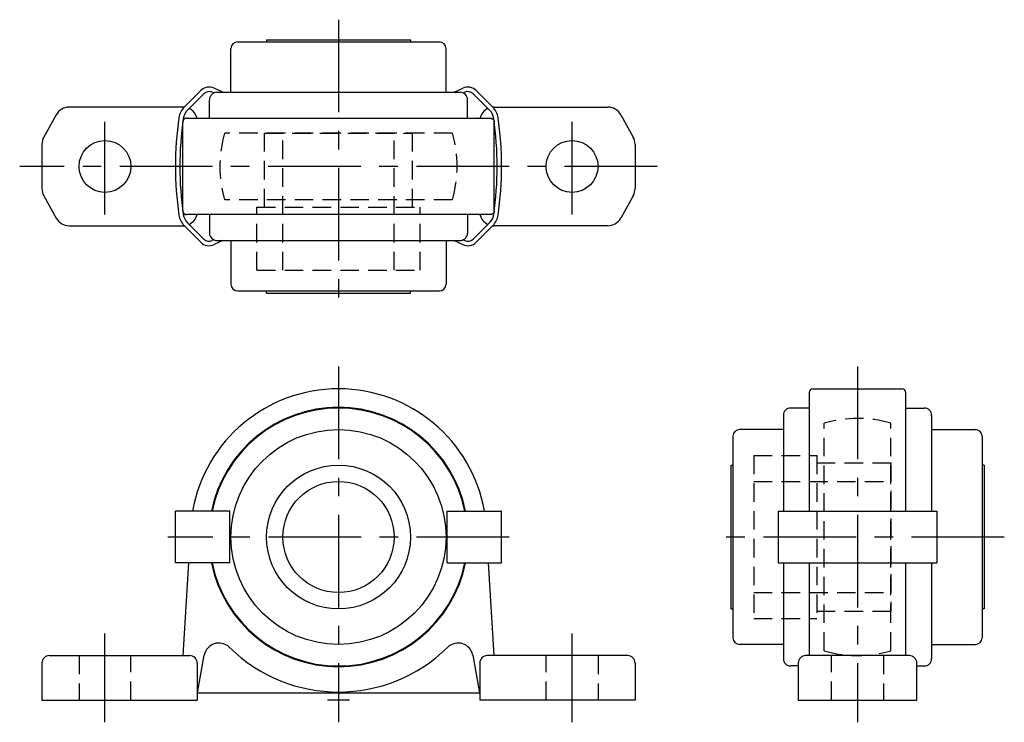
# Model space of a CAD drawing. Extents: x -43 to 90, y -3 to 92.
import ezdxf

# ---------------------------------------------------------------- set-up
doc = ezdxf.new("R2010")
doc.units = 0
doc.header["$LTSCALE"] = 10
doc.linetypes.add('CENTER', pattern=[2, 1.25, -0.25, 0.25, -0.25])
doc.linetypes.add('HIDDEN', pattern=[0.375, 0.25, -0.125])
doc.layers.get('0').update_dxf_attribs({"linetype": 'CONTINUOUS'})
doc.layers.add('CENTER', color=1, linetype='CENTER')
doc.layers.add('HIDDEN', color=3, linetype='HIDDEN')

msp = doc.modelspace()

# ---------------------------------------------------------------- linework, layer by layer
for p, q in [((-9.7, 89.1), (-9.7, 88.8)), ((-9.7, 89.1), (9.7, 89.1)), ((9.7, 89.1), (9.7, 88.8)), ((-14.5, 82), (-14.5, 87.9)), ((-13.6, 88.8), (13.6, 88.8)), ((14.5, 82), (14.5, 87.9)), ((-15.59, 82), (-16.77, 82.55)), ((15.59, 82), (16.77, 82.55)), ((-20.79, 80.03), (-18.58, 82.23)), ((-20.37, 79.59), (-18.16, 81.8)), ((-16.81, 81.91), (-17.02, 82.01)), ((-16.4, 82), (16.4, 82)), ((16.81, 81.91), (17.02, 82.01)), ((20.37, 79.59), (18.16, 81.8)), ((20.79, 80.03), (18.58, 82.23)), ((-21, 80), (-36.32, 80)), ((-17.4, 78.5), (-17.4, 81)), ((17.4, 78.5), (17.4, 81)), ((21, 80), (36.32, 80)), ((-38.07, 78.97), (-39.75, 75.95)), ((-20.5, 78.5), (20.5, 78.5)), ((38.07, 78.97), (39.75, 75.95)), ((-21, 66), (-21, 78)), ((21, 66), (21, 78)), ((-40, 74.98), (-40, 69.02)), ((40, 74.98), (40, 69.02)), ((-39.75, 68.05), (-38.07, 65.03)), ((39.75, 68.05), (38.07, 65.03)), ((20.5, 65.5), (-20.5, 65.5)), ((-17.4, 65.5), (-17.4, 63)), ((17.4, 65.5), (17.4, 63)), ((-36.32, 64), (-21, 64)), ((-20.79, 63.97), (-18.58, 61.77)), ((-20.37, 64.41), (-18.16, 62.2)), ((20.37, 64.41), (18.16, 62.2)), ((20.79, 63.97), (18.58, 61.77)), ((36.32, 64), (21, 64)), ((-16.81, 62.09), (-17.02, 61.99)), ((-15.59, 62), (-16.77, 61.45)), ((-16.4, 62), (16.4, 62)), ((-14.5, 62), (-14.5, 56.1)), ((14.5, 62), (14.5, 56.1)), ((15.59, 62), (16.77, 61.45)), ((16.81, 62.09), (17.02, 61.99)), ((-13.6, 55.2), (13.6, 55.2)), ((-9.7, 54.9), (-9.7, 55.2)), ((-9.7, 54.9), (9.7, 54.9)), ((9.7, 54.9), (9.7, 55.2)), ((63.5, 41.5), (63.5, 25.5)), ((64, 42), (76, 42)), ((76.5, 25.5), (76.5, 41.5)), ((63.5, 39.4), (61, 39.4)), ((76.5, 39.4), (79, 39.4)), ((60, 38.4), (60, 25.5)), ((80, 38.4), (80, 25.5)), ((60, 36.5), (54.1, 36.5)), ((80, 36.5), (85.9, 36.5)), ((53.2, 35.6), (53.2, 8.4)), ((86.8, 35.6), (86.8, 8.4)), ((52.9, 31.7), (53.2, 31.7)), ((52.9, 31.7), (52.9, 12.3)), ((87.1, 31.7), (86.8, 31.7)), ((87.1, 31.7), (87.1, 12.3)), ((-14.65, 25.5), (-22, 25.5)), ((-22, 18.5), (-22, 25.5)), ((-14.65, 18.5), (-14.65, 25.5)), ((14.65, 25.5), (22, 25.5)), ((14.65, 18.5), (14.65, 25.5)), ((22, 18.5), (22, 25.5)), ((59.3, 25.5), (80.7, 25.5)), ((59.3, 25.5), (59.3, 18.5)), ((80.7, 25.5), (80.7, 18.5)), ((-14.65, 18.5), (-22, 18.5)), ((-20.25, 18.5), (-21, 6)), ((14.65, 18.5), (22, 18.5)), ((21, 6), (20.25, 18.5)), ((59.3, 18.5), (80.7, 18.5)), ((60, 18.5), (60, 5.6)), ((63.5, 18.5), (63.5, 6)), ((76.5, 6), (76.5, 18.5)), ((80, 18.5), (80, 5.6)), ((52.9, 12.3), (53.2, 12.3)), ((87.1, 12.3), (86.8, 12.3)), ((60, 7.5), (54.1, 7.5)), ((80, 7.5), (85.9, 7.5)), ((-39, 6), (-20.06, 6)), ((-19, 1), (-18.11, 6.05)), ((18.11, 6.05), (19, 1)), ((39, 6), (20.06, 6)), ((77, 6), (63, 6)), ((-40, 5), (-40, 0)), ((-19.06, 5), (-19.06, 0)), ((19.06, 5), (19.06, 0)), ((40, 5), (40, 0)), ((62, 4.6), (61, 4.6)), ((62, 5), (62, 0)), ((78, 0), (78, 5)), ((78, 4.6), (79, 4.6)), ((-40, 0), (-19.06, 0)), ((-19.06, 1), (19, 1)), ((40, 0), (19.06, 0)), ((62, 0), (78, 0))]:
    msp.add_line(p, q)
for points in [[(-20.5, 78.5, 0), (-20.51, 78.5, 0), (-20.51, 78.5, 0), (-20.52, 78.5, 0), (-20.52, 78.5, 0), (-20.53, 78.5, 0), (-20.54, 78.5, 0), (-20.54, 78.5, 0), (-20.55, 78.5, 0), (-20.55, 78.5, 0), (-20.56, 78.5, 0), (-20.57, 78.5, 0), (-20.57, 78.49, 0), (-20.58, 78.49, 0), (-20.58, 78.49, 0), (-20.59, 78.49, 0), (-20.6, 78.49, 0), (-20.6, 78.49, 0), (-20.61, 78.49, 0), (-20.61, 78.49, 0), (-20.62, 78.48, 0), (-20.63, 78.48, 0), (-20.63, 78.48, 0), (-20.64, 78.48, 0), (-20.64, 78.48, 0), (-20.65, 78.48, 0), (-20.66, 78.47, 0), (-20.66, 78.47, 0), (-20.67, 78.47, 0), (-20.67, 78.47, 0), (-20.68, 78.47, 0), (-20.69, 78.46, 0), (-20.69, 78.46, 0), (-20.7, 78.46, 0), (-20.7, 78.46, 0), (-20.71, 78.45, 0), (-20.71, 78.45, 0), (-20.72, 78.45, 0), (-20.72, 78.45, 0), (-20.73, 78.44, 0), (-20.74, 78.44, 0), (-20.74, 78.44, 0), (-20.75, 78.44, 0), (-20.75, 78.43, 0), (-20.76, 78.43, 0), (-20.76, 78.43, 0), (-20.77, 78.42, 0), (-20.77, 78.42, 0), (-20.78, 78.42, 0), (-20.78, 78.41, 0), (-20.79, 78.41, 0), (-20.79, 78.41, 0), (-20.8, 78.4, 0), (-20.8, 78.4, 0), (-20.81, 78.39, 0), (-20.81, 78.39, 0), (-20.82, 78.39, 0), (-20.82, 78.38, 0), (-20.83, 78.38, 0), (-20.83, 78.37, 0), (-20.84, 78.37, 0), (-20.84, 78.37, 0), (-20.84, 78.36, 0), (-20.85, 78.36, 0), (-20.85, 78.35, 0), (-20.86, 78.35, 0), (-20.86, 78.34, 0), (-20.87, 78.34, 0), (-20.87, 78.34, 0), (-20.87, 78.33, 0), (-20.88, 78.33, 0), (-20.88, 78.32, 0), (-20.89, 78.32, 0), (-20.89, 78.31, 0), (-20.89, 78.31, 0), (-20.9, 78.3, 0), (-20.9, 78.3, 0), (-20.91, 78.29, 0), (-20.91, 78.29, 0), (-20.91, 78.28, 0), (-20.92, 78.28, 0), (-20.92, 78.27, 0), (-20.92, 78.27, 0), (-20.93, 78.26, 0), (-20.93, 78.26, 0), (-20.93, 78.25, 0), (-20.93, 78.25, 0), (-20.94, 78.24, 0), (-20.94, 78.24, 0), (-20.94, 78.23, 0), (-20.95, 78.22, 0), (-20.95, 78.22, 0), (-20.95, 78.21, 0), (-20.95, 78.21, 0), (-20.96, 78.2, 0), (-20.96, 78.2, 0), (-20.96, 78.19, 0), (-20.96, 78.19, 0), (-20.97, 78.18, 0), (-20.97, 78.17, 0), (-20.97, 78.17, 0), (-20.97, 78.16, 0), (-20.97, 78.16, 0), (-20.98, 78.15, 0), (-20.98, 78.15, 0), (-20.98, 78.14, 0), (-20.98, 78.13, 0), (-20.98, 78.13, 0), (-20.98, 78.12, 0), (-20.99, 78.12, 0), (-20.99, 78.11, 0), (-20.99, 78.1, 0), (-20.99, 78.1, 0), (-20.99, 78.09, 0), (-20.99, 78.09, 0), (-20.99, 78.08, 0), (-20.99, 78.07, 0), (-21, 78.07, 0), (-21, 78.06, 0), (-21, 78.06, 0), (-21, 78.05, 0), (-21, 78.04, 0), (-21, 78.04, 0), (-21, 78.03, 0), (-21, 78.02, 0), (-21, 78.02, 0), (-21, 78.01, 0), (-21, 78.01, 0), (-21, 78, 0)], [(20.5, 78.5, 0), (20.51, 78.5, 0), (20.51, 78.5, 0), (20.52, 78.5, 0), (20.52, 78.5, 0), (20.53, 78.5, 0), (20.54, 78.5, 0), (20.54, 78.5, 0), (20.55, 78.5, 0), (20.55, 78.5, 0), (20.56, 78.5, 0), (20.57, 78.5, 0), (20.57, 78.49, 0), (20.58, 78.49, 0), (20.58, 78.49, 0), (20.59, 78.49, 0), (20.6, 78.49, 0), (20.6, 78.49, 0), (20.61, 78.49, 0), (20.61, 78.49, 0), (20.62, 78.48, 0), (20.63, 78.48, 0), (20.63, 78.48, 0), (20.64, 78.48, 0), (20.64, 78.48, 0), (20.65, 78.48, 0), (20.66, 78.47, 0), (20.66, 78.47, 0), (20.67, 78.47, 0), (20.67, 78.47, 0), (20.68, 78.47, 0), (20.69, 78.46, 0), (20.69, 78.46, 0), (20.7, 78.46, 0), (20.7, 78.46, 0), (20.71, 78.45, 0), (20.71, 78.45, 0), (20.72, 78.45, 0), (20.72, 78.45, 0), (20.73, 78.44, 0), (20.74, 78.44, 0), (20.74, 78.44, 0), (20.75, 78.44, 0), (20.75, 78.43, 0), (20.76, 78.43, 0), (20.76, 78.43, 0), (20.77, 78.42, 0), (20.77, 78.42, 0), (20.78, 78.42, 0), (20.78, 78.41, 0), (20.79, 78.41, 0), (20.79, 78.41, 0), (20.8, 78.4, 0), (20.8, 78.4, 0), (20.81, 78.39, 0), (20.81, 78.39, 0), (20.82, 78.39, 0), (20.82, 78.38, 0), (20.83, 78.38, 0), (20.83, 78.37, 0), (20.84, 78.37, 0), (20.84, 78.37, 0), (20.84, 78.36, 0), (20.85, 78.36, 0), (20.85, 78.35, 0), (20.86, 78.35, 0), (20.86, 78.34, 0), (20.87, 78.34, 0), (20.87, 78.34, 0), (20.87, 78.33, 0), (20.88, 78.33, 0), (20.88, 78.32, 0), (20.89, 78.32, 0), (20.89, 78.31, 0), (20.89, 78.31, 0), (20.9, 78.3, 0), (20.9, 78.3, 0), (20.91, 78.29, 0), (20.91, 78.29, 0), (20.91, 78.28, 0), (20.92, 78.28, 0), (20.92, 78.27, 0), (20.92, 78.27, 0), (20.93, 78.26, 0), (20.93, 78.26, 0), (20.93, 78.25, 0), (20.93, 78.25, 0), (20.94, 78.24, 0), (20.94, 78.24, 0), (20.94, 78.23, 0), (20.95, 78.22, 0), (20.95, 78.22, 0), (20.95, 78.21, 0), (20.95, 78.21, 0), (20.96, 78.2, 0), (20.96, 78.2, 0), (20.96, 78.19, 0), (20.96, 78.19, 0), (20.97, 78.18, 0), (20.97, 78.17, 0), (20.97, 78.17, 0), (20.97, 78.16, 0), (20.97, 78.16, 0), (20.98, 78.15, 0), (20.98, 78.15, 0), (20.98, 78.14, 0), (20.98, 78.13, 0), (20.98, 78.13, 0), (20.98, 78.12, 0), (20.99, 78.12, 0), (20.99, 78.11, 0), (20.99, 78.1, 0), (20.99, 78.1, 0), (20.99, 78.09, 0), (20.99, 78.09, 0), (20.99, 78.08, 0), (20.99, 78.07, 0), (21, 78.07, 0), (21, 78.06, 0), (21, 78.06, 0), (21, 78.05, 0), (21, 78.04, 0), (21, 78.04, 0), (21, 78.03, 0), (21, 78.02, 0), (21, 78.02, 0), (21, 78.01, 0), (21, 78.01, 0), (21, 78, 0)], [(-21, 66, 0), (-21, 65.99, 0), (-21, 65.99, 0), (-21, 65.98, 0), (-21, 65.98, 0), (-21, 65.97, 0), (-21, 65.96, 0), (-21, 65.96, 0), (-21, 65.95, 0), (-21, 65.94, 0), (-21, 65.94, 0), (-21, 65.93, 0), (-20.99, 65.93, 0), (-20.99, 65.92, 0), (-20.99, 65.91, 0), (-20.99, 65.91, 0), (-20.99, 65.9, 0), (-20.99, 65.9, 0), (-20.99, 65.89, 0), (-20.99, 65.88, 0), (-20.98, 65.88, 0), (-20.98, 65.87, 0), (-20.98, 65.87, 0), (-20.98, 65.86, 0), (-20.98, 65.85, 0), (-20.98, 65.85, 0), (-20.97, 65.84, 0), (-20.97, 65.84, 0), (-20.97, 65.83, 0), (-20.97, 65.83, 0), (-20.97, 65.82, 0), (-20.96, 65.81, 0), (-20.96, 65.81, 0), (-20.96, 65.8, 0), (-20.96, 65.8, 0), (-20.95, 65.79, 0), (-20.95, 65.79, 0), (-20.95, 65.78, 0), (-20.95, 65.78, 0), (-20.94, 65.77, 0), (-20.94, 65.76, 0), (-20.94, 65.76, 0), (-20.93, 65.75, 0), (-20.93, 65.75, 0), (-20.93, 65.74, 0), (-20.93, 65.74, 0), (-20.92, 65.73, 0), (-20.92, 65.73, 0), (-20.92, 65.72, 0), (-20.91, 65.72, 0), (-20.91, 65.71, 0), (-20.91, 65.71, 0), (-20.9, 65.7, 0), (-20.9, 65.7, 0), (-20.89, 65.69, 0), (-20.89, 65.69, 0), (-20.89, 65.68, 0), (-20.88, 65.68, 0), (-20.88, 65.67, 0), (-20.87, 65.67, 0), (-20.87, 65.66, 0), (-20.87, 65.66, 0), (-20.86, 65.66, 0), (-20.86, 65.65, 0), (-20.85, 65.65, 0), (-20.85, 65.64, 0), (-20.84, 65.64, 0), (-20.84, 65.63, 0), (-20.84, 65.63, 0), (-20.83, 65.63, 0), (-20.83, 65.62, 0), (-20.82, 65.62, 0), (-20.82, 65.61, 0), (-20.81, 65.61, 0), (-20.81, 65.61, 0), (-20.8, 65.6, 0), (-20.8, 65.6, 0), (-20.79, 65.59, 0), (-20.79, 65.59, 0), (-20.78, 65.59, 0), (-20.78, 65.58, 0), (-20.77, 65.58, 0), (-20.77, 65.58, 0), (-20.76, 65.57, 0), (-20.76, 65.57, 0), (-20.75, 65.57, 0), (-20.75, 65.56, 0), (-20.74, 65.56, 0), (-20.74, 65.56, 0), (-20.73, 65.56, 0), (-20.72, 65.55, 0), (-20.72, 65.55, 0), (-20.71, 65.55, 0), (-20.71, 65.55, 0), (-20.7, 65.54, 0), (-20.7, 65.54, 0), (-20.69, 65.54, 0), (-20.69, 65.54, 0), (-20.68, 65.53, 0), (-20.67, 65.53, 0), (-20.67, 65.53, 0), (-20.66, 65.53, 0), (-20.66, 65.53, 0), (-20.65, 65.52, 0), (-20.64, 65.52, 0), (-20.64, 65.52, 0), (-20.63, 65.52, 0), (-20.63, 65.52, 0), (-20.62, 65.52, 0), (-20.61, 65.51, 0), (-20.61, 65.51, 0), (-20.6, 65.51, 0), (-20.6, 65.51, 0), (-20.59, 65.51, 0), (-20.58, 65.51, 0), (-20.58, 65.51, 0), (-20.57, 65.51, 0), (-20.57, 65.5, 0), (-20.56, 65.5, 0), (-20.55, 65.5, 0), (-20.55, 65.5, 0), (-20.54, 65.5, 0), (-20.54, 65.5, 0), (-20.53, 65.5, 0), (-20.52, 65.5, 0), (-20.52, 65.5, 0), (-20.51, 65.5, 0), (-20.51, 65.5, 0), (-20.5, 65.5, 0)], [(21, 66, 0), (21, 65.99, 0), (21, 65.99, 0), (21, 65.98, 0), (21, 65.98, 0), (21, 65.97, 0), (21, 65.96, 0), (21, 65.96, 0), (21, 65.95, 0), (21, 65.94, 0), (21, 65.94, 0), (21, 65.93, 0), (20.99, 65.93, 0), (20.99, 65.92, 0), (20.99, 65.91, 0), (20.99, 65.91, 0), (20.99, 65.9, 0), (20.99, 65.9, 0), (20.99, 65.89, 0), (20.99, 65.88, 0), (20.98, 65.88, 0), (20.98, 65.87, 0), (20.98, 65.87, 0), (20.98, 65.86, 0), (20.98, 65.85, 0), (20.98, 65.85, 0), (20.97, 65.84, 0), (20.97, 65.84, 0), (20.97, 65.83, 0), (20.97, 65.83, 0), (20.97, 65.82, 0), (20.96, 65.81, 0), (20.96, 65.81, 0), (20.96, 65.8, 0), (20.96, 65.8, 0), (20.95, 65.79, 0), (20.95, 65.79, 0), (20.95, 65.78, 0), (20.95, 65.78, 0), (20.94, 65.77, 0), (20.94, 65.76, 0), (20.94, 65.76, 0), (20.93, 65.75, 0), (20.93, 65.75, 0), (20.93, 65.74, 0), (20.93, 65.74, 0), (20.92, 65.73, 0), (20.92, 65.73, 0), (20.92, 65.72, 0), (20.91, 65.72, 0), (20.91, 65.71, 0), (20.91, 65.71, 0), (20.9, 65.7, 0), (20.9, 65.7, 0), (20.89, 65.69, 0), (20.89, 65.69, 0), (20.89, 65.68, 0), (20.88, 65.68, 0), (20.88, 65.67, 0), (20.87, 65.67, 0), (20.87, 65.66, 0), (20.87, 65.66, 0), (20.86, 65.66, 0), (20.86, 65.65, 0), (20.85, 65.65, 0), (20.85, 65.64, 0), (20.84, 65.64, 0), (20.84, 65.63, 0), (20.84, 65.63, 0), (20.83, 65.63, 0), (20.83, 65.62, 0), (20.82, 65.62, 0), (20.82, 65.61, 0), (20.81, 65.61, 0), (20.81, 65.61, 0), (20.8, 65.6, 0), (20.8, 65.6, 0), (20.79, 65.59, 0), (20.79, 65.59, 0), (20.78, 65.59, 0), (20.78, 65.58, 0), (20.77, 65.58, 0), (20.77, 65.58, 0), (20.76, 65.57, 0), (20.76, 65.57, 0), (20.75, 65.57, 0), (20.75, 65.56, 0), (20.74, 65.56, 0), (20.74, 65.56, 0), (20.73, 65.56, 0), (20.72, 65.55, 0), (20.72, 65.55, 0), (20.71, 65.55, 0), (20.71, 65.55, 0), (20.7, 65.54, 0), (20.7, 65.54, 0), (20.69, 65.54, 0), (20.69, 65.54, 0), (20.68, 65.53, 0), (20.67, 65.53, 0), (20.67, 65.53, 0), (20.66, 65.53, 0), (20.66, 65.53, 0), (20.65, 65.52, 0), (20.64, 65.52, 0), (20.64, 65.52, 0), (20.63, 65.52, 0), (20.63, 65.52, 0), (20.62, 65.52, 0), (20.61, 65.51, 0), (20.61, 65.51, 0), (20.6, 65.51, 0), (20.6, 65.51, 0), (20.59, 65.51, 0), (20.58, 65.51, 0), (20.58, 65.51, 0), (20.57, 65.51, 0), (20.57, 65.5, 0), (20.56, 65.5, 0), (20.55, 65.5, 0), (20.55, 65.5, 0), (20.54, 65.5, 0), (20.54, 65.5, 0), (20.53, 65.5, 0), (20.52, 65.5, 0), (20.52, 65.5, 0), (20.51, 65.5, 0), (20.51, 65.5, 0), (20.5, 65.5, 0)]]:
    msp.add_polyline3d(points)
for centre, radius in [((-31.5, 72), 3.5), ((31.5, 72), 3.5), ((0, 22), 14.5), ((0, 22), 9.7), ((0, 22), 7.5)]:
    msp.add_circle(centre, radius)
for centre, radius, start, end in [((-13.6, 87.9), 0.9, 90, 180), ((13.6, 87.9), 0.9, 0, 90), ((-17.45, 81.09), 1.61, 65, 135), ((17.45, 81.09), 1.61, 45, 115), ((-17.45, 81.09), 1.01, 65, 135), ((-16.4, 81), 1, 90, 180), ((16.4, 81), 1, 0, 90), ((17.45, 81.09), 1.01, 45, 115), ((-36.32, 78), 2, 90, 150.9454), ((-18.95, 78.19), 2.6, 135, 171.7267), ((-21, 78), 2, 84.8597, 90), ((-21, 78), 2, 14.4775, 64.9456), ((21, 78), 2, 115.0544, 165.5225), ((18.95, 78.19), 2.6, 8.2733, 45), ((21, 78), 2, 90, 95.1403), ((36.32, 78), 2, 29.0546, 90), ((23.6, 72), 45.6, 171.7267, 188.2733), ((24.2, 72), 45.6, 171.851, 188.149), ((-18.96, 78.18), 2, 135, 171.851), ((18.96, 78.18), 2, 8.149, 45), ((-24.2, 72), 45.6, 351.851, 8.149), ((-23.6, 72), 45.6, 351.7267, 8.2733), ((-38, 74.98), 2, 150.9454, 180), ((38, 74.98), 2, 0, 29.0546), ((-38, 69.02), 2, 180, 209.0546), ((38, 69.02), 2, 330.9454, 0), ((-18.95, 65.81), 2.6, 188.2733, 225), ((-18.96, 65.82), 2, 188.149, 225), ((-21, 66), 2, 295.0544, 345.5225), ((21, 66), 2, 194.4775, 244.9456), ((18.96, 65.82), 2, 315, 351.851), ((18.95, 65.81), 2.6, 315, 351.7267), ((-36.32, 66), 2, 209.0546, 270), ((-21, 66), 2, 270, 275.1403), ((21, 66), 2, 264.8597, 270), ((36.32, 66), 2, 270, 330.9454), ((-16.4, 63), 1, 180, 270), ((16.4, 63), 1, 270, 360), ((-17.45, 62.91), 1.61, 225, 295), ((-17.45, 62.91), 1.01, 225, 295), ((17.45, 62.91), 1.61, 245, 315), ((17.45, 62.91), 1.01, 245, 315), ((-13.6, 56.1), 0.9, 180, 270), ((13.6, 56.1), 0.9, 270, 360), ((0, 22), 20, 10.0787, 169.9213), ((64, 41.5), 0.5, 90, 180), ((76, 41.5), 0.5, 0, 90), ((0, 22), 17.5, 11.537, 168.463), ((0, 22), 17.4, 11.6042, 168.3958), ((61, 38.4), 1, 90, 180), ((79, 38.4), 1, 0, 90), ((54.1, 35.6), 0.9, 90, 180), ((85.9, 35.6), 0.9, 0, 90), ((0, 22), 17.5, 191.537, 348.463), ((0, 22), 17.4, 191.6042, 348.3958), ((54.1, 8.4), 0.9, 180, 270), ((85.9, 8.4), 0.9, 270, 0), ((-16.14, 5.7), 2, 45.4319, 170), ((0, 22.09), 21, 225.4319, 314.5681), ((16.14, 5.7), 2, 10, 134.5681), ((-39, 5), 1, 90, 180), ((-20.06, 5), 1, 360, 90), ((20.06, 5), 1, 90, 180), ((39, 5), 1, 0, 90), ((61, 5.6), 1, 180, 270), ((63, 5), 1, 90, 180), ((77, 5), 1, 0, 90), ((79, 5.6), 1, 270, 0)]:
    msp.add_arc(centre, radius, start, end)
at = {"layer": 'CENTER'}
for p, q in [((0, 91.8), (0, 52.2)), ((-31.5, 65.5), (-31.5, 78.5)), ((31.5, 65.5), (31.5, 78.5)), ((43, 72), (-43, 72)), ((0, 45), (0, -3)), ((70, 45), (70, -3)), ((23.04, 22), (-23.04, 22)), ((89.8, 22), (50.2, 22)), ((-31.5, -3), (-31.5, 9)), ((31.5, -3), (31.5, 9)), ((1.5, 0), (-1.5, 0))]:
    msp.add_line(p, q, dxfattribs=at)
at = {"layer": 'HIDDEN'}
for p, q in [((15.35, 76.5), (-15.35, 76.5)), ((-10, 76.5), (10, 76.5)), ((-10, 66.5), (-10, 76.5)), ((-7.5, 58), (-7.5, 76.5)), ((7.5, 58), (7.5, 76.5)), ((10, 66.5), (10, 76.5)), ((15.35, 67.5), (-15.35, 67.5)), ((-11, 66.5), (11, 66.5)), ((-11, 58), (-11, 66.5)), ((11, 58), (11, 66.5)), ((-11, 58), (11, 58)), ((65.5, 6.65), (65.5, 37.35)), ((74.5, 6.65), (74.5, 37.35)), ((56, 33), (64.5, 33)), ((56, 33), (56, 11)), ((64.5, 33), (64.5, 11)), ((64.5, 32), (74.5, 32)), ((74.5, 32), (74.5, 12)), ((56, 29.5), (74.5, 29.5)), ((56, 14.5), (74.5, 14.5)), ((64.5, 12), (74.5, 12)), ((56, 11), (64.5, 11)), ((-35, 6), (-35, 0)), ((-28, 0), (-28, 6)), ((28, 0), (28, 6)), ((35, 6), (35, 0)), ((66.5, 0), (66.5, 6)), ((73.5, 6), (73.5, 0))]:
    msp.add_line(p, q, dxfattribs=at)
for centre, start, end in [((0, 72), 163.6652, 196.3348), ((0, 72), 343.6652, 16.3348), ((70, 22), 73.6652, 106.3348), ((70, 22), 253.6652, 286.3348)]:
    msp.add_arc(centre, 16, start, end, dxfattribs=at)

doc.saveas('drawing.dxf')
